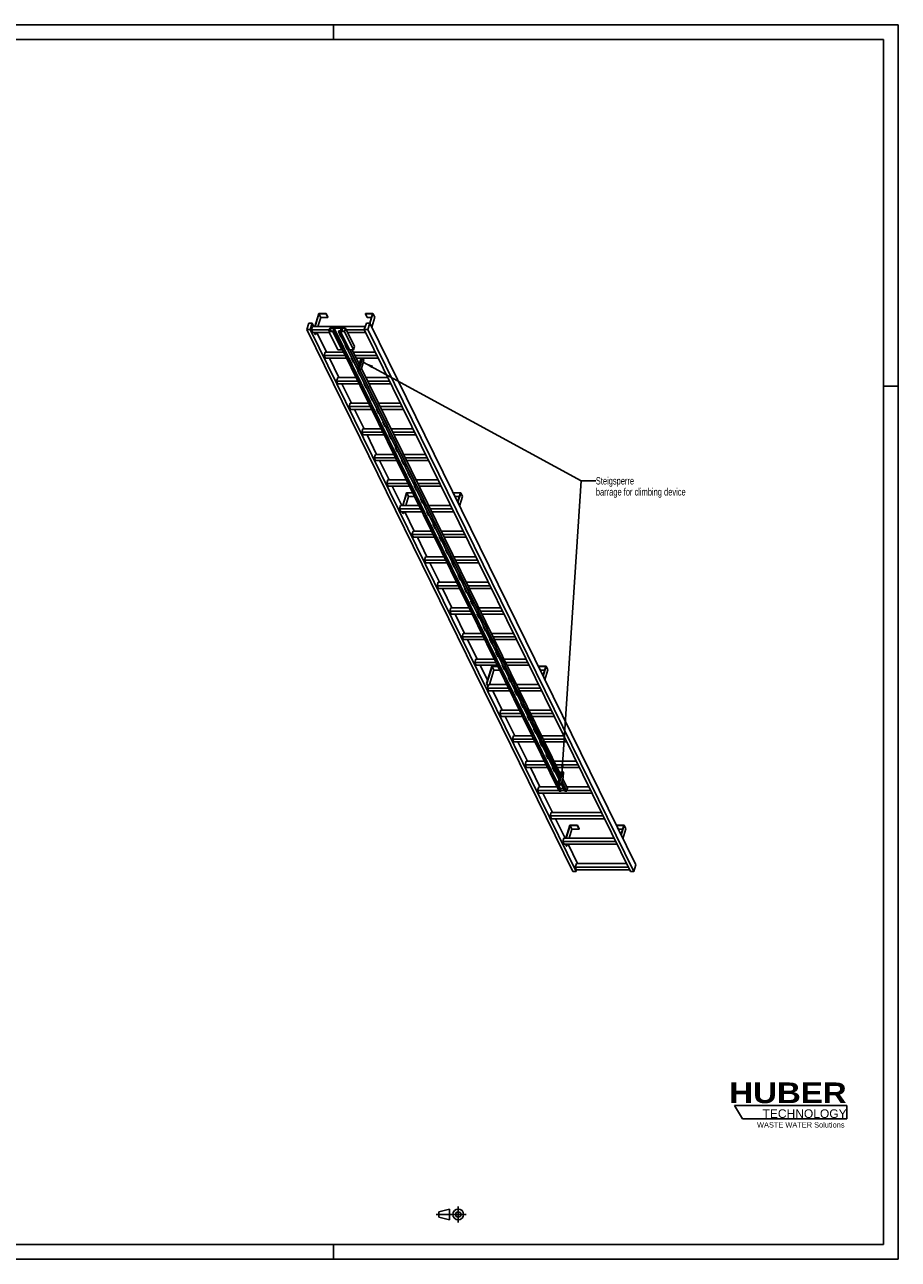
# Model space of a CAD drawing. Header units: millimetres. Extents: x 0 to 11880, y 0 to 8400.
# Tile 3 of 3: x 5940 to 11880, y 0 to 8400. Entities that reach past the tile are written whole.
import ezdxf

# ---------------------------------------------------------------- set-up
doc = ezdxf.new("R2010")
doc.units = ezdxf.units.MM
doc.header["$LTSCALE"] = 653.4
doc.linetypes.add('CENTER', pattern=[0.6, 0.375, -0.075, 0.075, -0.075])
doc.layers.get('0').update_dxf_attribs({"linetype": 'CONTINUOUS'})
for name, color, linetype in [('053_NOTES', 7, 'CONTINUOUS'), ('HUBER_Logo_BL1', 7, 'CONTINUOUS'), ('HUBER_Logo_BL2', 7, 'CONTINUOUS')]:
    doc.layers.add(name, color=color, linetype=linetype)
doc.styles.get("Standard").update_dxf_attribs({"font": 'txt', "width": 0.7})
doc.styles.add('TEXTSTYLE_2', font='ariblk.ttf')
doc.styles.add('TEXTSTYLE_3', font='arial.ttf')
doc.dimstyles.get("Standard").update_dxf_attribs({"dimtxt": 50, "dimasz": 70, "dimexe": 2, "dimexo": 1, "dimtad": 1, "dimtxsty": 'STANDARD', "dimblk": '_FILLED', "dimblk1": '_FILLED', "dimblk2": '_FILLED', "dimcen": 0.09, "dimazin": 2, "dimtol": 1, "dimtp": 0.01, "dimtm": 0.01, "dimtfac": 1, "dimtofl": 0, "dimtmove": 0, "dimatfit": 3, "dimldrblk": '_FILLED', "dimfxl": 1, "dimtolj": 1, "dimarcsym": 0})

# ---------------------------------------------------------------- blocks, each defined once
blk = doc.blocks.new('HUBER_LOGO_BL1', base_point=(11148.2, 1013.5))
at = {"layer": 'HUBER_Logo_BL1', "color": 2, "linetype": 'CONTINUOUS', "attachment_point": 3, "line_spacing_factor": 0.78}
for s, insert, char_height, width, style in [('HUBER\\P\\fArial;\\H58.5;TECHNOLOGY ', (11528.9, 1203), 140.4, 775.343, 'TEXTSTYLE_2'), ('WASTE WATER Solutions', (11514.7, 932.6), 36, 594.067, 'TEXTSTYLE_3')]:
    blk.add_mtext(s, dxfattribs=dict(at, insert=insert, char_height=char_height, width=width, style=style))
blk = doc.blocks.new('PROJEKTIONSMETHODE_1_BL3', base_point=(8840, 305))
at = {"color": 2, "linetype": 'CONTINUOUS'}
for p, q in [((8755.7, 323.3), (8829, 341.7)), ((8829, 268.3), (8829, 341.7)), ((8755.7, 286.7), (8755.7, 323.3)), ((8755.7, 286.7), (8829, 268.3))]:
    blk.add_line(p, q, dxfattribs=at)
at = {"color": 2, "linetype": 'CENTER'}
for p, q in [((8887.7, 360), (8887.7, 250)), ((8737.3, 305), (8942.7, 305))]:
    blk.add_line(p, q, dxfattribs=at)
at = {"color": 2, "linetype": 'CONTINUOUS'}
for radius in [36.7, 18.3]:
    blk.add_circle((8887.7, 305), radius, dxfattribs=at)
blk = doc.blocks.new('_FILLED')
at = {"color": 0, "linetype": 'BYBLOCK'}
blk.add_solid([(0, 0), (-1, 0.14), (-1, -0.14)], dxfattribs=at)
blk = doc.blocks.new('HUBER_LOGO_BL2', base_point=(11148.6, 1001.8))
at = {"layer": 'HUBER_Logo_BL2', "color": 5, "linetype": 'CONTINUOUS'}
for p, q in [((11531.1, 1046.8), (10766.1, 1046.8)), ((10766.1, 1046.8), (10820.1, 956.8)), ((11531.1, 1046.8), (11531.1, 956.8)), ((10820.1, 956.8), (11531.1, 956.8))]:
    blk.add_line(p, q, dxfattribs=at)

msp = doc.modelspace()

# ---------------------------------------------------------------- linework, layer by layer
at = {"color": 3, "linetype": 'CONTINUOUS'}
for p, q in [((0, 8400), (11880, 8400)), ((8040, 8400), (8040, 8300)), ((11880, 8400), (11880, 0)), ((11780, 5940), (11880, 5940)), ((8040, 100), (8040, 0)), ((11880, 0), (0, 0))]:
    msp.add_line(p, q, dxfattribs=at)
at = {"color": 5, "linetype": 'CONTINUOUS'}
for p, q in [((100, 8300), (11780, 8300)), ((11780, 100), (11780, 8300)), ((11780, 100), (100, 100))]:
    msp.add_line(p, q, dxfattribs=at)
at = {"color": 7, "linetype": 'CONTINUOUS'}
for p, q in [((7939.18, 6434.086), (7912.264, 6346.985)), ((7914.106, 6346.985), (7940.538, 6432.519)), ((7952.74, 6407.655), (7933.991, 6346.985)), ((7989.838, 6434.086), (7939.18, 6434.086)), ((7940.538, 6432.519), (7952.74, 6407.655)), ((7940.538, 6432.519), (7989.354, 6432.519)), ((7952.74, 6407.655), (8001.556, 6407.655)), ((7989.354, 6432.519), (7989.838, 6434.086)), ((7989.354, 6432.519), (8001.556, 6407.655)), ((7989.838, 6434.086), (8002.04, 6409.221)), ((8001.556, 6407.655), (8002.04, 6409.221)), ((8256.946, 6434.086), (8256.462, 6432.519)), ((8256.462, 6432.519), (8268.664, 6407.655)), ((8256.462, 6432.519), (8305.278, 6432.519)), ((8307.604, 6434.086), (8256.946, 6434.086)), ((8268.664, 6407.655), (8297.594, 6407.655)), ((8305.278, 6432.519), (8285.957, 6369.995)), ((8287.091, 6367.703), (8307.604, 6434.086)), ((8299.292, 6342.839), (8319.806, 6409.221)), ((8307.604, 6434.086), (8319.806, 6409.221)), ((7871.49, 6369.992), (7857.692, 6325.342)), ((9666.591, 2639.195), (7857.692, 6325.342)), ((7857.692, 6325.342), (7880.719, 6325.342)), ((7894.517, 6369.992), (7871.49, 6369.992)), ((7880.719, 6325.342), (7894.517, 6369.992)), ((9689.617, 2639.195), (7880.719, 6325.342)), ((7897.35, 6346.985), (7890.088, 6323.485)), ((7899.239, 6304.837), (7890.088, 6323.485)), ((8010.936, 6323.485), (7890.088, 6323.485)), ((7905.807, 6346.985), (7894.517, 6369.992)), ((8255.831, 6346.985), (7897.35, 6346.985)), ((7899.239, 6304.837), (8011.173, 6304.837)), ((7915.072, 6291.722), (7908.636, 6304.837)), ((7910.478, 6304.837), (7916.914, 6291.722)), ((7920.966, 6304.837), (7916.914, 6291.722)), ((7991.219, 6172.934), (7926.49, 6304.837)), ((8014.753, 6335.839), (8007.491, 6312.339)), ((8007.491, 6312.339), (8068.5, 6188.017)), ((8035.123, 6312.339), (8007.491, 6312.339)), ((8015.432, 6335.055), (8008.654, 6313.122)), ((8008.654, 6313.122), (8034.444, 6313.122)), ((8014.753, 6335.839), (8121.596, 6335.839)), ((8015.432, 6335.055), (8026.196, 6313.122)), ((8041.222, 6335.055), (8015.432, 6335.055)), ((8034.444, 6313.122), (8041.222, 6335.055)), ((8036.6, 6317.117), (8035.123, 6312.339)), ((8096.132, 6188.017), (8035.123, 6312.339)), ((8036.6, 6317.117), (9574.011, 3184.203)), ((8050.416, 6317.117), (8036.6, 6317.117)), ((8043.088, 6335.134), (8037.763, 6317.901)), ((8037.763, 6317.901), (8050.658, 6317.901)), ((8043.088, 6335.134), (9580.499, 3202.22)), ((8092.826, 6335.134), (8043.088, 6335.134)), ((8050.658, 6317.901), (8050.416, 6317.117)), ((9587.827, 3184.203), (8050.416, 6317.117)), ((8050.658, 6317.901), (9588.069, 3184.986)), ((8074.363, 6317.117), (8074.605, 6317.901)), ((9572.97, 3263.277), (8074.363, 6317.117)), ((8088.179, 6317.117), (8074.363, 6317.117)), ((8074.605, 6317.901), (8087.5, 6317.901)), ((8075.236, 6307.161), (8090.489, 6276.081)), ((8079.249, 6307.161), (8075.236, 6307.161)), ((8075.8, 6307.161), (8090.706, 6276.786)), ((8076.941, 6304.837), (8080.39, 6304.837)), ((8088.179, 6317.117), (8086.703, 6312.339)), ((8086.703, 6312.339), (8147.711, 6188.017)), ((8114.334, 6312.339), (8086.703, 6312.339)), ((8087.5, 6317.901), (8092.826, 6335.134)), ((8094.644, 6335.055), (8087.866, 6313.122)), ((8087.866, 6313.122), (8113.655, 6313.122)), ((8094.644, 6335.055), (8105.407, 6313.122)), ((8120.433, 6335.055), (8094.644, 6335.055)), ((8113.655, 6313.122), (8120.433, 6335.055)), ((8121.596, 6335.839), (8114.334, 6312.339)), ((8175.343, 6188.017), (8114.334, 6312.339)), ((8182.605, 6211.517), (8121.596, 6335.839)), ((8250.055, 6323.485), (8127.659, 6323.485)), ((8136.81, 6304.837), (8259.206, 6304.837)), ((8262.941, 6369.992), (8249.143, 6325.342)), ((10058.042, 2639.195), (8249.143, 6325.342)), ((8249.143, 6325.342), (8272.17, 6325.342)), ((8285.968, 6369.992), (8262.941, 6369.992)), ((8272.17, 6325.342), (8285.968, 6369.992)), ((10081.068, 2639.195), (8272.17, 6325.342)), ((10094.866, 2683.845), (8285.968, 6369.992)), ((7915.072, 6291.722), (7916.914, 6291.722)), ((8090.489, 6276.081), (8090.706, 6276.786)), ((8090.489, 6276.081), (8094.501, 6276.081)), ((8090.706, 6276.786), (8094.155, 6276.786)), ((8117.942, 6220.136), (8133.194, 6189.055)), ((8121.955, 6220.136), (8117.942, 6220.136)), ((8118.506, 6220.136), (8133.412, 6189.76)), ((7982.761, 6172.934), (7975.499, 6149.434)), ((7984.651, 6130.786), (7975.499, 6149.434)), ((8118.887, 6149.434), (7975.499, 6149.434)), ((8107.355, 6172.934), (7982.761, 6172.934)), ((8068.5, 6188.017), (8096.132, 6188.017)), ((8097.608, 6192.795), (8096.132, 6188.017)), ((8133.194, 6189.055), (8133.412, 6189.76)), ((8133.194, 6189.055), (8137.207, 6189.055)), ((8133.412, 6189.76), (8136.861, 6189.76)), ((8147.711, 6188.017), (8175.343, 6188.017)), ((8208.823, 6071.271), (8151.532, 6188.017)), ((8160.648, 6133.111), (8175.9, 6102.03)), ((8164.661, 6133.111), (8160.648, 6133.111)), ((8161.212, 6133.111), (8176.118, 6102.735)), ((8214.609, 6089.992), (8166.505, 6188.017)), ((8323.934, 6172.934), (8173.907, 6172.934)), ((8182.605, 6211.517), (8175.343, 6188.017)), ((8335.467, 6149.434), (8185.439, 6149.434)), ((7984.651, 6130.786), (8128.038, 6130.786)), ((8076.63, 5998.883), (8011.902, 6130.786)), ((8162.353, 6130.786), (8165.801, 6130.786)), ((8175.9, 6102.03), (8176.118, 6102.735)), ((8175.9, 6102.03), (8179.913, 6102.03)), ((8176.118, 6102.735), (8179.567, 6102.735)), ((8194.59, 6130.786), (8344.618, 6130.786)), ((8227.215, 6130.786), (8203.958, 6055.526)), ((8203.958, 6055.526), (8207.008, 6049.31)), ((8203.958, 6055.526), (8213.168, 6055.526)), ((8207.008, 6049.31), (8216.219, 6049.31)), ((8236.425, 6130.786), (8213.168, 6055.526)), ((8213.168, 6055.526), (8216.219, 6049.31)), ((8216.219, 6049.31), (8229.582, 6060.377)), ((9578.309, 3280.553), (8218.623, 6051.301)), ((9584.094, 3299.274), (8229.269, 6060.118)), ((8229.582, 6060.377), (8239.264, 6091.71)), ((8245.001, 6118.318), (8238.883, 6130.786)), ((8239.264, 6091.71), (8245.001, 6118.318)), ((8068.173, 5998.883), (8060.911, 5975.383)), ((8070.062, 5956.735), (8060.911, 5975.383)), ((8204.298, 5975.383), (8060.911, 5975.383)), ((8192.766, 5998.883), (8068.173, 5998.883)), ((8203.354, 6046.085), (8218.606, 6015.005)), ((8207.367, 6046.085), (8203.354, 6046.085)), ((8203.918, 6046.085), (8218.824, 6015.71)), ((8218.606, 6015.005), (8218.824, 6015.71)), ((8218.606, 6015.005), (8222.619, 6015.005)), ((8218.824, 6015.71), (8222.273, 6015.71)), ((8409.346, 5998.883), (8259.318, 5998.883)), ((8420.878, 5975.383), (8270.85, 5975.383)), ((8070.062, 5956.735), (8213.45, 5956.735)), ((8162.042, 5824.832), (8097.314, 5956.735)), ((8246.06, 5959.06), (8261.312, 5927.979)), ((8250.072, 5959.06), (8246.06, 5959.06)), ((8246.624, 5959.06), (8261.53, 5928.684)), ((8247.765, 5956.735), (8251.213, 5956.735)), ((8261.312, 5927.979), (8261.53, 5928.684)), ((8261.312, 5927.979), (8265.324, 5927.979)), ((8261.53, 5928.684), (8264.979, 5928.684)), ((8280.002, 5956.735), (8430.03, 5956.735)), ((8153.585, 5824.832), (8146.323, 5801.333)), ((8155.474, 5782.684), (8146.323, 5801.333)), ((8289.71, 5801.333), (8146.323, 5801.333)), ((8278.178, 5824.832), (8153.585, 5824.832)), ((8288.766, 5872.034), (8304.018, 5840.954)), ((8292.778, 5872.034), (8288.766, 5872.034)), ((8289.33, 5872.034), (8304.236, 5841.659)), ((8304.018, 5840.954), (8304.236, 5841.659)), ((8304.018, 5840.954), (8308.03, 5840.954)), ((8304.236, 5841.659), (8307.684, 5841.659)), ((8494.758, 5824.832), (8344.73, 5824.832)), ((8506.29, 5801.333), (8356.262, 5801.333)), ((8155.474, 5782.684), (8298.861, 5782.684)), ((8247.454, 5650.782), (8182.725, 5782.684)), ((8331.472, 5785.009), (8346.724, 5753.929)), ((8335.484, 5785.009), (8331.472, 5785.009)), ((8332.035, 5785.009), (8346.942, 5754.634)), ((8333.176, 5782.684), (8336.625, 5782.684)), ((8346.724, 5753.929), (8346.942, 5754.634)), ((8346.724, 5753.929), (8350.736, 5753.929)), ((8346.942, 5754.634), (8350.39, 5754.634)), ((8365.413, 5782.684), (8515.441, 5782.684)), ((8238.997, 5650.782), (8231.735, 5627.282)), ((8363.59, 5650.782), (8238.997, 5650.782)), ((8374.178, 5697.984), (8389.43, 5666.903)), ((8378.19, 5697.984), (8374.178, 5697.984)), ((8374.741, 5697.984), (8389.647, 5667.608)), ((8389.43, 5666.903), (8389.647, 5667.608)), ((8389.43, 5666.903), (8393.442, 5666.903)), ((8389.647, 5667.608), (8393.096, 5667.608)), ((8580.17, 5650.782), (8430.142, 5650.782)), ((8240.886, 5608.633), (8231.735, 5627.282)), ((8375.122, 5627.282), (8231.735, 5627.282)), ((8240.886, 5608.633), (8384.273, 5608.633)), ((8332.866, 5476.731), (8268.137, 5608.633)), ((8416.883, 5610.958), (8432.135, 5579.878)), ((8420.896, 5610.958), (8416.883, 5610.958)), ((8417.447, 5610.958), (8432.353, 5580.583)), ((8418.588, 5608.633), (8422.037, 5608.633)), ((8432.135, 5579.878), (8432.353, 5580.583)), ((8432.135, 5579.878), (8436.148, 5579.878)), ((8432.353, 5580.583), (8435.802, 5580.583)), ((8591.702, 5627.282), (8441.674, 5627.282)), ((8450.825, 5608.633), (8600.853, 5608.633)), ((8324.408, 5476.731), (8317.146, 5453.231)), ((8449.002, 5476.731), (8324.408, 5476.731)), ((8459.589, 5523.933), (8474.841, 5492.852)), ((8463.602, 5523.933), (8459.589, 5523.933)), ((8460.153, 5523.933), (8475.059, 5493.557)), ((8474.841, 5492.852), (8475.059, 5493.557)), ((8474.841, 5492.852), (8478.854, 5492.852)), ((8475.059, 5493.557), (8478.508, 5493.557)), ((8665.581, 5476.731), (8515.554, 5476.731)), ((8326.298, 5434.583), (8317.146, 5453.231)), ((8460.534, 5453.231), (8317.146, 5453.231)), ((8326.298, 5434.583), (8469.685, 5434.583)), ((8418.277, 5302.68), (8353.549, 5434.583)), ((8502.295, 5436.907), (8517.547, 5405.827)), ((8506.308, 5436.907), (8502.295, 5436.907)), ((8502.859, 5436.907), (8517.765, 5406.532)), ((8504, 5434.583), (8507.448, 5434.583)), ((8517.547, 5405.827), (8517.765, 5406.532)), ((8517.547, 5405.827), (8521.56, 5405.827)), ((8517.765, 5406.532), (8521.214, 5406.532)), ((8677.113, 5453.231), (8527.086, 5453.231)), ((8536.237, 5434.583), (8686.265, 5434.583)), ((8409.82, 5302.68), (8402.558, 5279.18)), ((8534.413, 5302.68), (8409.82, 5302.68)), ((8545.001, 5349.882), (8560.253, 5318.802)), ((8549.013, 5349.882), (8545.001, 5349.882)), ((8545.565, 5349.882), (8560.471, 5319.507)), ((8560.253, 5318.802), (8560.471, 5319.507)), ((8560.253, 5318.802), (8564.266, 5318.802)), ((8560.471, 5319.507), (8563.92, 5319.507)), ((8750.993, 5302.68), (8600.965, 5302.68)), ((8411.709, 5260.532), (8402.558, 5279.18)), ((8545.945, 5279.18), (8402.558, 5279.18)), ((8411.709, 5260.532), (8555.097, 5260.532)), ((8503.689, 5128.629), (8438.961, 5260.532)), ((8537.062, 5215.73), (8510.146, 5128.629)), ((8511.988, 5128.629), (8538.42, 5214.163)), ((8577.082, 5215.73), (8537.062, 5215.73)), ((8550.622, 5189.299), (8538.42, 5214.163)), ((8538.42, 5214.163), (8577.851, 5214.163)), ((8587.707, 5262.857), (8602.959, 5231.776)), ((8591.719, 5262.857), (8587.707, 5262.857)), ((8588.271, 5262.857), (8603.177, 5232.481)), ((8589.411, 5260.532), (8592.86, 5260.532)), ((8602.959, 5231.776), (8603.177, 5232.481)), ((8602.959, 5231.776), (8606.971, 5231.776)), ((8603.177, 5232.481), (8606.625, 5232.481)), ((8762.525, 5279.18), (8612.497, 5279.18)), ((8621.649, 5260.532), (8771.676, 5260.532)), ((8854.828, 5215.73), (8854.344, 5214.163)), ((8866.546, 5189.299), (8854.344, 5214.163)), ((8854.344, 5214.163), (8903.16, 5214.163)), ((8905.486, 5215.73), (8854.828, 5215.73)), ((8903.16, 5214.163), (8883.842, 5151.651)), ((8884.973, 5149.348), (8905.486, 5215.73)), ((8917.688, 5190.866), (8905.486, 5215.73)), ((8495.232, 5128.629), (8487.97, 5105.129)), ((8619.825, 5128.629), (8495.232, 5128.629)), ((8531.873, 5128.629), (8550.622, 5189.299)), ((8550.622, 5189.299), (8590.053, 5189.299)), ((8630.413, 5175.831), (8645.665, 5144.751)), ((8634.425, 5175.831), (8630.413, 5175.831)), ((8630.976, 5175.831), (8645.883, 5145.456)), ((8645.665, 5144.751), (8645.883, 5145.456)), ((8645.665, 5144.751), (8649.677, 5144.751)), ((8645.883, 5145.456), (8649.331, 5145.456)), ((8836.405, 5128.629), (8686.377, 5128.629)), ((8866.546, 5189.299), (8895.476, 5189.299)), ((8897.174, 5124.484), (8917.688, 5190.866)), ((8497.121, 5086.481), (8487.97, 5105.129)), ((8631.357, 5105.129), (8487.97, 5105.129)), ((8497.121, 5086.481), (8640.508, 5086.481)), ((8512.954, 5073.367), (8506.518, 5086.481)), ((8514.796, 5073.367), (8508.36, 5086.481)), ((8512.954, 5073.367), (8514.796, 5073.367)), ((8514.796, 5073.367), (8518.849, 5086.481)), ((8589.101, 4954.578), (8524.372, 5086.481)), ((8673.119, 5088.806), (8688.371, 5057.725)), ((8677.131, 5088.806), (8673.119, 5088.806)), ((8673.682, 5088.806), (8688.588, 5058.43)), ((8674.823, 5086.481), (8678.272, 5086.481)), ((8688.371, 5057.725), (8688.588, 5058.43)), ((8688.371, 5057.725), (8692.383, 5057.725)), ((8688.588, 5058.43), (8692.037, 5058.43)), ((8847.937, 5105.129), (8697.909, 5105.129)), ((8707.06, 5086.481), (8857.088, 5086.481)), ((8715.824, 5001.78), (8731.076, 4970.7)), ((8719.837, 5001.78), (8715.824, 5001.78)), ((8716.388, 5001.78), (8731.294, 4971.405)), ((8731.076, 4970.7), (8731.294, 4971.405)), ((8731.076, 4970.7), (8735.089, 4970.7)), ((8731.294, 4971.405), (8734.743, 4971.405)), ((8580.643, 4954.578), (8573.382, 4931.079)), ((8582.533, 4912.43), (8573.382, 4931.079)), ((8716.769, 4931.079), (8573.382, 4931.079)), ((8705.237, 4954.578), (8580.643, 4954.578)), ((8582.533, 4912.43), (8725.92, 4912.43)), ((8674.513, 4780.528), (8609.784, 4912.43)), ((8758.53, 4914.755), (8773.782, 4883.675)), ((8762.543, 4914.755), (8758.53, 4914.755)), ((8759.094, 4914.755), (8774, 4884.38)), ((8760.235, 4912.43), (8763.684, 4912.43)), ((8921.817, 4954.578), (8771.789, 4954.578)), ((8773.782, 4883.675), (8774, 4884.38)), ((8773.782, 4883.675), (8777.795, 4883.675)), ((8774, 4884.38), (8777.449, 4884.38)), ((8933.349, 4931.079), (8783.321, 4931.079)), ((8792.472, 4912.43), (8942.5, 4912.43)), ((8801.236, 4827.73), (8816.488, 4796.649)), ((8805.249, 4827.73), (8801.236, 4827.73)), ((8801.8, 4827.73), (8816.706, 4797.354)), ((8816.488, 4796.649), (8816.706, 4797.354)), ((8816.488, 4796.649), (8820.501, 4796.649)), ((8816.706, 4797.354), (8820.155, 4797.354)), ((8666.055, 4780.528), (8658.793, 4757.028)), ((8667.944, 4738.38), (8658.793, 4757.028)), ((8802.18, 4757.028), (8658.793, 4757.028)), ((8790.648, 4780.528), (8666.055, 4780.528)), ((8667.944, 4738.38), (8811.332, 4738.38)), ((8759.924, 4606.477), (8695.196, 4738.38)), ((8843.942, 4740.704), (8859.194, 4709.624)), ((8847.954, 4740.704), (8843.942, 4740.704)), ((8844.506, 4740.704), (8859.412, 4710.329)), ((8845.647, 4738.38), (8849.095, 4738.38)), ((9007.228, 4780.528), (8857.2, 4780.528)), ((8859.194, 4709.624), (8859.412, 4710.329)), ((8859.194, 4709.624), (8863.207, 4709.624)), ((8859.412, 4710.329), (8862.861, 4710.329)), ((9018.76, 4757.028), (8868.732, 4757.028)), ((8877.884, 4738.38), (9027.912, 4738.38)), ((8886.648, 4653.679), (8901.9, 4622.598)), ((8890.66, 4653.679), (8886.648, 4653.679)), ((8887.212, 4653.679), (8902.118, 4623.303)), ((8901.9, 4622.598), (8902.118, 4623.303)), ((8901.9, 4622.598), (8905.912, 4622.598)), ((8902.118, 4623.303), (8905.566, 4623.303)), ((8751.467, 4606.477), (8744.205, 4582.977)), ((8753.356, 4564.329), (8744.205, 4582.977)), ((8887.592, 4582.977), (8744.205, 4582.977)), ((8876.06, 4606.477), (8751.467, 4606.477)), ((8753.356, 4564.329), (8896.743, 4564.329)), ((8845.336, 4432.426), (8780.608, 4564.329)), ((8929.354, 4566.653), (8944.606, 4535.573)), ((8933.366, 4566.653), (8929.354, 4566.653)), ((8929.918, 4566.653), (8944.824, 4536.278)), ((8931.058, 4564.329), (8934.507, 4564.329)), ((9092.64, 4606.477), (8942.612, 4606.477)), ((8944.606, 4535.573), (8944.824, 4536.278)), ((8944.824, 4536.278), (8948.272, 4536.278)), ((9104.172, 4582.977), (8954.144, 4582.977)), ((8963.295, 4564.329), (9113.323, 4564.329)), ((8944.606, 4535.573), (8948.618, 4535.573)), ((8976.072, 4479.628), (8972.06, 4479.628)), ((8972.06, 4479.628), (8987.312, 4448.548)), ((8972.623, 4479.628), (8987.53, 4449.253)), ((8836.879, 4432.426), (8829.617, 4408.926)), ((8973.004, 4408.926), (8829.617, 4408.926)), ((8838.768, 4390.278), (8829.617, 4408.926)), ((8961.472, 4432.426), (8836.879, 4432.426)), ((8838.768, 4390.278), (8982.155, 4390.278)), ((8930.748, 4258.375), (8866.019, 4390.278)), ((8987.312, 4448.548), (8987.53, 4449.253)), ((8987.312, 4448.548), (8991.324, 4448.548)), ((8987.53, 4449.253), (8990.978, 4449.253)), ((9018.778, 4392.603), (9014.765, 4392.603)), ((9014.765, 4392.603), (9030.018, 4361.522)), ((9015.329, 4392.603), (9030.235, 4362.227)), ((9016.47, 4390.278), (9019.919, 4390.278)), ((9178.052, 4432.426), (9028.024, 4432.426)), ((9189.584, 4408.926), (9039.556, 4408.926)), ((9048.707, 4390.278), (9198.735, 4390.278)), ((9030.018, 4361.522), (9030.235, 4362.227)), ((9030.018, 4361.522), (9034.03, 4361.522)), ((9030.235, 4362.227), (9033.684, 4362.227)), ((9061.484, 4305.577), (9057.471, 4305.577)), ((9057.471, 4305.577), (9072.723, 4274.497)), ((9058.035, 4305.577), (9072.941, 4275.202)), ((8922.29, 4258.375), (8915.028, 4234.875)), ((9058.416, 4234.875), (8915.028, 4234.875)), ((8924.18, 4216.227), (8915.028, 4234.875)), ((9046.884, 4258.375), (8922.29, 4258.375)), ((8924.18, 4216.227), (9067.567, 4216.227)), ((9016.159, 4084.324), (8951.431, 4216.227)), ((9072.723, 4274.497), (9072.941, 4275.202)), ((9072.723, 4274.497), (9076.736, 4274.497)), ((9072.941, 4275.202), (9076.39, 4275.202)), ((9104.19, 4218.552), (9100.177, 4218.552)), ((9100.177, 4218.552), (9115.429, 4187.471)), ((9100.741, 4218.552), (9115.647, 4188.176)), ((9101.882, 4216.227), (9105.33, 4216.227)), ((9263.463, 4258.375), (9113.436, 4258.375)), ((9274.995, 4234.875), (9124.968, 4234.875)), ((9134.119, 4216.227), (9284.147, 4216.227)), ((9115.429, 4187.471), (9115.647, 4188.176)), ((9115.429, 4187.471), (9119.442, 4187.471)), ((9115.647, 4188.176), (9119.096, 4188.176)), ((9146.895, 4131.526), (9142.883, 4131.526)), ((9142.883, 4131.526), (9158.135, 4100.446)), ((9143.447, 4131.526), (9158.353, 4101.151)), ((9007.702, 4084.324), (9000.44, 4060.825)), ((9143.827, 4060.825), (9000.44, 4060.825)), ((9009.591, 4042.176), (9000.44, 4060.825)), ((9132.295, 4084.324), (9007.702, 4084.324)), ((9009.591, 4042.176), (9152.979, 4042.176)), ((9087.23, 3939.497), (9036.843, 4042.176)), ((9116.642, 4034.671), (9080.332, 3917.172)), ((9082.174, 3917.172), (9118, 4033.104)), ((9156.662, 4034.671), (9116.642, 4034.671)), ((9118, 4033.104), (9157.43, 4033.104)), ((9130.201, 4008.24), (9118, 4033.104)), ((9158.135, 4100.446), (9158.353, 4101.151)), ((9158.135, 4100.446), (9162.148, 4100.446)), ((9158.353, 4101.151), (9161.802, 4101.151)), ((9189.601, 4044.501), (9185.589, 4044.501)), ((9185.589, 4044.501), (9200.841, 4013.421)), ((9186.153, 4044.501), (9201.059, 4014.126)), ((9187.293, 4042.176), (9190.742, 4042.176)), ((9348.875, 4084.324), (9198.847, 4084.324)), ((9360.407, 4060.825), (9210.379, 4060.825)), ((9219.531, 4042.176), (9369.558, 4042.176)), ((9434.408, 4034.671), (9433.923, 4033.104)), ((9433.923, 4033.104), (9482.74, 4033.104)), ((9446.125, 4008.24), (9433.923, 4033.104)), ((9485.066, 4034.671), (9434.408, 4034.671)), ((9482.74, 4033.104), (9463.422, 3970.592)), ((9464.552, 3968.289), (9485.066, 4034.671)), ((9497.268, 4009.807), (9485.066, 4034.671)), ((9099.927, 3910.274), (9130.201, 4008.24)), ((9130.201, 4008.24), (9169.632, 4008.24)), ((9200.841, 4013.421), (9201.059, 4014.126)), ((9200.841, 4013.421), (9204.853, 4013.421)), ((9201.059, 4014.126), (9204.507, 4014.126)), ((9232.307, 3957.476), (9228.295, 3957.476)), ((9228.295, 3957.476), (9243.547, 3926.395)), ((9228.859, 3957.476), (9243.765, 3927.1)), ((9446.125, 4008.24), (9475.056, 4008.24)), ((9476.754, 3943.425), (9497.268, 4009.807)), ((9080.332, 3917.172), (9082.174, 3917.172)), ((9089.483, 3898.524), (9080.332, 3917.172)), ((9091.325, 3898.524), (9082.174, 3917.172)), ((9089.483, 3898.524), (9085.852, 3886.774)), ((9229.239, 3886.774), (9085.852, 3886.774)), ((9095.003, 3868.126), (9085.852, 3886.774)), ((9089.483, 3898.524), (9091.325, 3898.524)), ((9094.956, 3910.274), (9091.325, 3898.524)), ((9217.707, 3910.274), (9094.956, 3910.274)), ((9095.003, 3868.126), (9238.39, 3868.126)), ((9101.571, 3910.274), (9100.562, 3912.329)), ((9186.983, 3736.223), (9122.254, 3868.126)), ((9243.547, 3926.395), (9243.765, 3927.1)), ((9243.547, 3926.395), (9247.559, 3926.395)), ((9243.765, 3927.1), (9247.213, 3927.1)), ((9275.013, 3870.45), (9271.001, 3870.45)), ((9271.001, 3870.45), (9286.253, 3839.37)), ((9271.564, 3870.45), (9286.471, 3840.075)), ((9272.705, 3868.126), (9276.154, 3868.126)), ((9434.287, 3910.274), (9284.259, 3910.274)), ((9445.819, 3886.774), (9295.791, 3886.774)), ((9304.942, 3868.126), (9454.97, 3868.126)), ((9286.253, 3839.37), (9286.471, 3840.075)), ((9286.253, 3839.37), (9290.265, 3839.37)), ((9286.471, 3840.075), (9289.919, 3840.075)), ((9317.719, 3783.425), (9313.706, 3783.425)), ((9313.706, 3783.425), (9328.959, 3752.344)), ((9314.27, 3783.425), (9329.176, 3753.049)), ((9178.526, 3736.223), (9171.264, 3712.723)), ((9314.651, 3712.723), (9171.264, 3712.723)), ((9180.415, 3694.075), (9171.264, 3712.723)), ((9303.119, 3736.223), (9178.526, 3736.223)), ((9328.959, 3752.344), (9329.176, 3753.049)), ((9328.959, 3752.344), (9332.971, 3752.344)), ((9329.176, 3753.049), (9332.625, 3753.049)), ((9360.425, 3696.4), (9356.412, 3696.4)), ((9356.412, 3696.4), (9371.664, 3665.319)), ((9356.976, 3696.4), (9371.882, 3666.024)), ((9519.699, 3736.223), (9369.671, 3736.223)), ((9531.231, 3712.723), (9381.203, 3712.723)), ((9180.415, 3694.075), (9323.802, 3694.075)), ((9272.395, 3562.172), (9207.666, 3694.075)), ((9358.117, 3694.075), (9361.566, 3694.075)), ((9371.664, 3665.319), (9371.882, 3666.024)), ((9371.664, 3665.319), (9375.677, 3665.319)), ((9371.882, 3666.024), (9375.331, 3666.024)), ((9390.354, 3694.075), (9540.382, 3694.075)), ((9263.937, 3562.172), (9256.675, 3538.672)), ((9400.063, 3538.672), (9256.675, 3538.672)), ((9265.827, 3520.024), (9256.675, 3538.672)), ((9388.531, 3562.172), (9263.937, 3562.172)), ((9403.131, 3609.374), (9399.118, 3609.374)), ((9399.118, 3609.374), (9414.37, 3578.294)), ((9399.682, 3609.374), (9414.588, 3578.999)), ((9414.37, 3578.294), (9414.588, 3578.999)), ((9414.37, 3578.294), (9418.383, 3578.294)), ((9414.588, 3578.999), (9418.037, 3578.999)), ((9605.11, 3562.172), (9455.083, 3562.172)), ((9616.642, 3538.672), (9466.615, 3538.672)), ((9265.827, 3520.024), (9409.214, 3520.024)), ((9357.806, 3388.121), (9293.078, 3520.024)), ((9445.837, 3522.349), (9441.824, 3522.349)), ((9441.824, 3522.349), (9457.076, 3491.268)), ((9442.388, 3522.349), (9457.294, 3491.973)), ((9443.529, 3520.024), (9446.977, 3520.024)), ((9457.076, 3491.268), (9457.294, 3491.973)), ((9457.076, 3491.268), (9461.089, 3491.268)), ((9457.294, 3491.973), (9460.743, 3491.973)), ((9475.766, 3520.024), (9625.794, 3520.024)), ((9349.349, 3388.121), (9342.087, 3364.622)), ((9485.474, 3364.622), (9342.087, 3364.622)), ((9351.238, 3345.973), (9342.087, 3364.622)), ((9473.942, 3388.121), (9349.349, 3388.121)), ((9488.542, 3435.323), (9484.53, 3435.323)), ((9484.53, 3435.323), (9499.782, 3404.243)), ((9485.094, 3435.323), (9500, 3404.948)), ((9499.782, 3404.243), (9500, 3404.948)), ((9499.782, 3404.243), (9503.794, 3404.243)), ((9500, 3404.948), (9503.448, 3404.948)), ((9690.522, 3388.121), (9540.494, 3388.121)), ((9702.054, 3364.622), (9552.026, 3364.622)), ((9351.238, 3345.973), (9494.626, 3345.973)), ((9443.218, 3214.071), (9378.49, 3345.973)), ((9531.248, 3348.298), (9527.236, 3348.298)), ((9527.236, 3348.298), (9542.488, 3317.217)), ((9527.8, 3348.298), (9542.706, 3317.922)), ((9528.94, 3345.973), (9532.389, 3345.973)), ((9542.488, 3317.217), (9542.706, 3317.922)), ((9542.488, 3317.217), (9546.5, 3317.217)), ((9542.706, 3317.922), (9546.154, 3317.922)), ((9561.178, 3345.973), (9711.205, 3345.973)), ((9590.412, 3319.719), (9566.205, 3241.386)), ((9599.623, 3319.719), (9575.416, 3241.386)), ((9590.412, 3319.719), (9599.623, 3319.719)), ((9591.829, 3246.238), (9601.512, 3277.571)), ((9602.673, 3313.503), (9599.623, 3319.719)), ((9601.512, 3277.571), (9602.673, 3313.503)), ((9434.761, 3214.071), (9427.499, 3190.571)), ((9559.354, 3214.071), (9434.761, 3214.071)), ((9566.205, 3241.386), (9575.416, 3241.386)), ((9566.205, 3241.386), (9573.831, 3225.846)), ((9572.351, 3261.273), (9569.942, 3261.273)), ((9569.942, 3261.273), (9571.42, 3258.26)), ((9570.505, 3261.273), (9571.638, 3258.965)), ((9573.831, 3225.846), (9583.042, 3225.846)), ((9575.416, 3241.386), (9583.042, 3225.846)), ((9580.499, 3202.22), (9580.156, 3201.11)), ((9602.933, 3202.22), (9580.499, 3202.22)), ((9583.042, 3225.846), (9591.829, 3246.238)), ((9585.045, 3230.495), (9585.194, 3230.192)), ((9585.194, 3230.192), (9585.412, 3230.897)), ((9585.194, 3230.192), (9589.206, 3230.192)), ((9585.309, 3231.106), (9585.412, 3230.897)), ((9585.412, 3230.897), (9588.86, 3230.897)), ((9611.774, 3184.203), (9586.921, 3234.848)), ((9625.59, 3184.203), (9593.112, 3250.387)), ((9631.376, 3202.925), (9598.897, 3269.109)), ((9631.376, 3202.925), (9625.59, 3184.203)), ((9775.934, 3214.071), (9625.906, 3214.071)), ((9570.886, 3190.571), (9427.499, 3190.571)), ((9436.65, 3171.922), (9427.499, 3190.571)), ((9436.65, 3171.922), (9796.617, 3171.922)), ((9528.63, 3040.02), (9463.901, 3171.922)), ((9574.011, 3184.203), (9587.827, 3184.203)), ((9608.65, 3190.571), (9585.328, 3190.571)), ((9587.827, 3184.203), (9588.069, 3184.986)), ((9611.774, 3184.203), (9625.59, 3184.203)), ((9787.466, 3190.571), (9627.558, 3190.571)), ((9520.172, 3040.02), (9512.91, 3016.52)), ((9861.346, 3040.02), (9520.172, 3040.02)), ((9872.878, 3016.52), (9512.91, 3016.52)), ((9522.062, 2997.872), (9512.91, 3016.52)), ((9522.062, 2997.872), (9882.029, 2997.872)), ((9614.041, 2865.969), (9549.313, 2997.872)), ((9647.414, 2953.07), (9620.498, 2865.969)), ((9622.34, 2865.969), (9648.772, 2951.503)), ((9698.073, 2953.07), (9647.414, 2953.07)), ((9648.772, 2951.503), (9697.589, 2951.503)), ((9660.974, 2926.639), (9648.772, 2951.503)), ((9697.589, 2951.503), (9698.073, 2953.07)), ((9709.79, 2926.639), (9697.589, 2951.503)), ((9710.274, 2928.205), (9698.073, 2953.07)), ((9965.18, 2953.07), (9964.696, 2951.503)), ((9964.696, 2951.503), (10013.513, 2951.503)), ((9976.898, 2926.639), (9964.696, 2951.503)), ((10015.839, 2953.07), (9965.18, 2953.07)), ((10013.513, 2951.503), (9994.195, 2888.991)), ((9995.325, 2886.688), (10015.839, 2953.07)), ((10028.04, 2928.205), (10015.839, 2953.07)), ((9605.584, 2865.969), (9598.322, 2842.469)), ((9946.757, 2865.969), (9605.584, 2865.969)), ((9660.974, 2926.639), (9642.226, 2865.969)), ((9709.79, 2926.639), (9660.974, 2926.639)), ((9710.274, 2928.205), (9709.79, 2926.639)), ((10005.829, 2926.639), (9976.898, 2926.639)), ((10028.04, 2928.205), (10007.527, 2861.823)), ((9958.289, 2842.469), (9598.322, 2842.469)), ((9607.473, 2823.821), (9598.322, 2842.469)), ((9607.473, 2823.821), (9967.441, 2823.821)), ((9623.306, 2810.706), (9616.87, 2823.821)), ((9625.148, 2810.706), (9618.713, 2823.821)), ((9625.148, 2810.706), (9623.306, 2810.706)), ((9629.201, 2823.821), (9625.148, 2810.706)), ((9699.453, 2691.918), (9634.725, 2823.821)), ((9690.996, 2691.918), (9683.734, 2668.418)), ((10032.169, 2691.918), (9690.996, 2691.918)), ((9666.591, 2639.195), (9689.617, 2639.195)), ((10043.701, 2668.418), (9683.734, 2668.418)), ((9692.885, 2649.77), (9683.734, 2668.418)), ((9689.617, 2639.195), (9692.885, 2649.77)), ((9692.885, 2649.77), (10052.852, 2649.77)), ((10058.042, 2639.195), (10081.068, 2639.195)), ((10081.068, 2639.195), (10094.866, 2683.845))]:
    msp.add_line(p, q, dxfattribs=at)

# ---------------------------------------------------------------- block references
at = {"color": 2, "linetype": 'CONTINUOUS'}
msp.add_blockref('PROJEKTIONSMETHODE_1_BL3', (8840, 305), dxfattribs=at)
at = {"layer": 'HUBER_Logo_BL1'}
msp.add_blockref('HUBER_LOGO_BL1', (11148.213, 1013.496), dxfattribs=at)
at = {"layer": 'HUBER_Logo_BL2'}
msp.add_blockref('HUBER_LOGO_BL2', (11148.567, 1001.775), dxfattribs=at)

# ---------------------------------------------------------------- texts
at = {"layer": '053_NOTES', "color": 2, "linetype": 'CONTINUOUS', "insert": (9823.51, 5321.575), "char_height": 50, "width": 1396.42857, "attachment_point": 1, "line_spacing_factor": 0.9}
msp.add_mtext('Steigsperre\\Pbarrage for climbing device', dxfattribs=at)

# ---------------------------------------------------------------- leaders
at = {"layer": '053_NOTES', "color": 2, "linetype": 'CONTINUOUS'}
for points in [[(8242.112, 6104.918), (9723.51, 5296.575), (9823.51, 5296.575)], [(9592.03, 3295.151), (9723.51, 5296.575), (9823.51, 5296.575)]]:
    msp.add_leader(points, dimstyle='STANDARD', override={"dimtad": 0}, dxfattribs=at)

doc.saveas('drawing.dxf')
